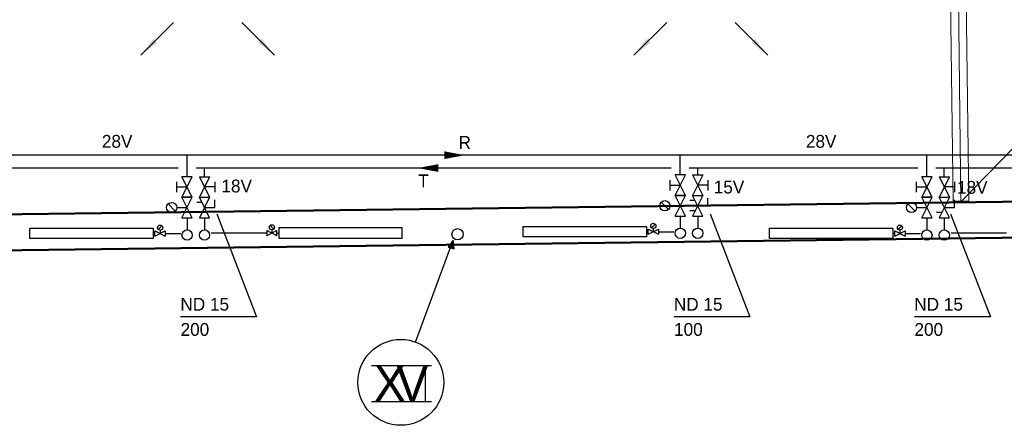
# Model space of a CAD drawing. Header units: millimetres. Extents: x 0 to 83478, y 0 to 53008.
# Tile 7 of 83: x 22487 to 32069, y 4804 to 8753. Entities that reach past the tile are written whole.
import ezdxf
from ezdxf.enums import TextEntityAlignment as Align

# ---------------------------------------------------------------- set-up
doc = ezdxf.new("R2010")
doc.units = ezdxf.units.MM
doc.header["$LTSCALE"] = 50
doc.header["$MEASUREMENT"] = 0
doc.linetypes.add('V-V', pattern=[2, 1, 1])
doc.layers.get('0').update_dxf_attribs({"linetype": 'CONTINUOUS'})
for name, color, linetype, lineweight in [('20602A200D001$0$A-DOOR', 31, 'CONTINUOUS', 13), ('20602A200D001$0$A-GENM', 13, 'CONTINUOUS', 9), ('20602A200D001$0$A-WALL', 7, 'CONTINUOUS', 13)]:
    doc.layers.add(name, color=color, linetype=linetype, lineweight=lineweight)
for name, color, linetype in [('V060-', 3, 'CONTINUOUS'), ('V070-', 3, 'CONTINUOUS'), ('V090-', 2, 'CONTINUOUS'), ('V091', 1, 'CONTINUOUS'), ('V100-', 6, 'CONTINUOUS'), ('V101', 1, 'CONTINUOUS'), ('V101-', 1, 'CONTINUOUS')]:
    doc.layers.add(name, color=color, linetype=linetype)
doc.styles.add('FISO', font='fiso')

# ---------------------------------------------------------------- blocks, each defined once
blk = doc.blocks.new('VUN')
at = {"color": 0}
blk.add_circle((0, 0), 0.5, dxfattribs=at)
blk = doc.blocks.new('V420', base_point=(455, 404.5))
blk.add_line((455, 404.5), (464, 404.5))
blk.add_solid([(455, 404.5), (459, 405), (459, 404)])
blk = doc.blocks.new('V421', base_point=(455.5, 404.5))
at = {"rotation": 180}
blk.add_blockref('V420', (464.5, 404.5), dxfattribs=at)
blk = doc.blocks.new('20602A200D001$0$IV05 296210 - IV05 2-302253-P02')
at = {"layer": '20602A200D001$0$A-WALL'}
blk.add_line((47125.1, 11468.6), (47211.3, 4709.2), dxfattribs=at)
blk = doc.blocks.new('20602A200D001$0$IV05 296210 - IV05 296210-302250-P02')
at = {"layer": '20602A200D001$0$A-WALL', "lineweight": 50}
for p, q in [((47200.5, 11512.3), (47048.6, 11510.4)), ((47048.6, 11510.4), (47048.6, 11503.6)), ((47048.6, 11503.6), (47074.6, 11504)), ((47074.6, 11504), (47075, 11478)), ((47174.6, 11505.5), (47200.6, 11505.9)), ((47175, 11479.5), (47174.6, 11505.5)), ((47200.6, 11505.9), (47200.5, 11512.3)), ((47075, 11478), (47049, 11477.6)), ((47049, 11477.6), (47049.1, 11467.7)), ((47049.1, 11467.7), (47201.1, 11469.6)), ((47201, 11479.9), (47175, 11479.5)), ((47201.1, 11469.6), (47201, 11479.9)), ((47287.3, 4710.2), (47135.3, 4708.2)), ((47135.3, 4708.2), (47135.4, 4701.7)), ((47135.4, 4701.7), (47287.3, 4703.6)), ((47287.3, 4703.6), (47287.3, 4710.2))]:
    blk.add_line(p, q, dxfattribs=at)
blk.add_blockref('20602A200D001$0$IV05 296210 - IV05 2-302253-P02', (0, 0))
blk = doc.blocks.new('20602A200D001$0$VT- 360529 - VT--303638-P02')
at = {"layer": '20602A200D001$0$A-WALL', "lineweight": 50}
for p, q in [((57204.6, 4830), (32674.4, 4517.3)), ((32678.8, 4167.3), (57209.1, 4480.1))]:
    blk.add_line(p, q, dxfattribs=at)
blk = doc.blocks.new('20602A200D001$0$VT- 360529 - VT- 360529-303642-P02')
blk.add_blockref('20602A200D001$0$VT- 360529 - VT--303638-P02', (0, 0))
blk = doc.blocks.new('20602A200D001$0$Teppe 516037 - Teppe-319888-P02')
at = {"layer": '20602A200D001$0$A-GENM'}
for p, q in [((47201.1, 11469.6), (47287.3, 4710.2)), ((47287.3, 4710.2), (47201.1, 11469.6))]:
    blk.add_line(p, q, dxfattribs=at)
blk = doc.blocks.new('20602A200D001$0$Teppe 516037 - Teppe 516037-319892-P02')
blk.add_blockref('20602A200D001$0$Teppe 516037 - Teppe-319888-P02', (0, 0))
blk = doc.blocks.new('20602A200D001$0$Teppe 516141 - Teppe 516141-319899-P02')
at = {"layer": '20602A200D001$0$A-GENM'}
blk.add_line((47135.3, 4708.2), (47049.1, 11467.7), dxfattribs=at)
blk = doc.blocks.new('20602A200D001$0$DOOR 66 - DOOR 66-402528-P02')
at = {"layer": '20602A200D001$0$A-DOOR'}
for p, q in [((47168.2, 8088.9), (48879.6, 6420.6)), ((48879.6, 6420.6), (47211.3, 4709.2))]:
    blk.add_line(p, q, dxfattribs=at)
blk = doc.blocks.new('20602A200D001')
at = {"layer": '20602A200D001$0$A-DOOR'}
blk.add_blockref('20602A200D001$0$DOOR 66 - DOOR 66-402528-P02', (0, 0), dxfattribs=at)
at = {"layer": '20602A200D001$0$A-GENM'}
for name in ['20602A200D001$0$Teppe 516037 - Teppe 516037-319892-P02', '20602A200D001$0$Teppe 516141 - Teppe 516141-319899-P02']:
    blk.add_blockref(name, (0, 0), dxfattribs=at)
at = {"layer": '20602A200D001$0$A-WALL'}
for name in ['20602A200D001$0$IV05 296210 - IV05 296210-302250-P02', '20602A200D001$0$VT- 360529 - VT- 360529-303642-P02']:
    blk.add_blockref(name, (0, 0), dxfattribs=at)

msp = doc.modelspace()

# ---------------------------------------------------------------- linework, layer by layer
at = {"layer": 'V091'}
for p, q in [((26339.68, 5614.91), (26705.85, 6606.72)), ((26705.85, 6606.72), (26656.92, 6538.19)), ((26656.92, 6538.19), (26715.64, 6521.87)), ((26715.64, 6521.87), (26705.85, 6606.72))]:
    msp.add_line(p, q, dxfattribs=at)
at = {"layer": 'V091', "color": 3}
for p, q in [((25910.88, 5386.91), (26496.09, 5386.91)), ((26433.82, 5386.91), (26433.82, 5036.47)), ((25910.88, 5036.47), (26496.09, 5036.47))]:
    msp.add_line(p, q, dxfattribs=at)
at = {"layer": 'V091', "color": 1}
msp.add_circle((26195.94, 5222.39), 418.02, dxfattribs=at)
at = {"layer": 'V091'}
msp.add_solid([(26656.92, 6538.19), (26715.64, 6521.87), (26705.85, 6606.72)], dxfattribs=at)
at = {"layer": 'V100-', "linetype": 'V-V'}
for p, q in [((37695.23, 7433.94), (14516.11, 7433.94)), ((24116.11, 7224.73), (24116.11, 7433.94)), ((28916.11, 7241.63), (28916.11, 7433.94)), ((31316.11, 7224.73), (31316.11, 7433.94)), ((24028.61, 7308.81), (21803.61, 7308.81)), ((28828.61, 7308.81), (24203.61, 7308.81)), ((24285.41, 7224.73), (24285.41, 7308.81)), ((31228.61, 7308.81), (29003.61, 7308.81)), ((29085.41, 7241.63), (29085.41, 7308.81)), ((36028.61, 7308.81), (31403.61, 7308.81)), ((31485.41, 7224.73), (31485.41, 7308.81)), ((24116.11, 6824.73), (24116.11, 6706.95)), ((24285.41, 6824.73), (24285.41, 6706.95)), ((28916.11, 6841.63), (28916.11, 6723.86)), ((29085.41, 6841.63), (29085.41, 6723.86)), ((31316.11, 6824.73), (31316.11, 6706.95)), ((31485.41, 6824.73), (31485.41, 6706.95)), ((23803.52, 6672), (23785.75, 6672)), ((23903.52, 6672), (24054.58, 6672)), ((24890.97, 6675.32), (24350.74, 6675.32)), ((24990.97, 6675.32), (25008.74, 6675.32)), ((28603.52, 6688.9), (28585.75, 6688.9)), ((28703.52, 6688.9), (28854.58, 6688.9)), ((31003.52, 6672), (30985.75, 6672)), ((31103.52, 6672), (31254.58, 6672)), ((32090.97, 6675.32), (31550.74, 6675.32))]:
    msp.add_line(p, q, dxfattribs=at)
at = {"layer": 'V100-', "color": 1}
for p, q in [((24166.11, 7224.73), (24066.11, 7224.73)), ((24166.11, 7024.73), (24066.11, 7224.73)), ((24066.11, 7024.73), (24166.11, 7224.73)), ((24235.41, 7224.73), (24335.41, 7024.73)), ((24335.41, 7224.73), (24235.41, 7024.73)), ((24235.41, 7224.73), (24335.41, 7224.73)), ((28816.11, 7091.63), (28816.11, 7191.63)), ((28966.11, 7241.63), (28866.11, 7241.63)), ((28966.11, 7041.63), (28866.11, 7241.63)), ((28866.11, 7041.63), (28966.11, 7241.63)), ((29035.41, 7241.63), (29135.41, 7041.63)), ((29135.41, 7241.63), (29035.41, 7041.63)), ((29035.41, 7241.63), (29135.41, 7241.63)), ((29185.41, 7191.63), (29185.41, 7091.63)), ((31366.11, 7224.73), (31266.11, 7224.73)), ((31366.11, 7024.73), (31266.11, 7224.73)), ((31266.11, 7024.73), (31366.11, 7224.73)), ((31435.41, 7224.73), (31535.41, 7024.73)), ((31535.41, 7224.73), (31435.41, 7024.73)), ((31435.41, 7224.73), (31535.41, 7224.73)), ((24016.11, 7074.73), (24016.11, 7174.73)), ((24016.11, 7124.73), (24116.11, 7124.73)), ((24385.41, 7124.73), (24285.41, 7124.73)), ((24385.41, 7174.73), (24385.41, 7074.73)), ((28816.11, 7141.63), (28916.11, 7141.63)), ((29185.41, 7141.63), (29085.41, 7141.63)), ((31216.11, 7074.73), (31216.11, 7174.73)), ((31216.11, 7124.73), (31316.11, 7124.73)), ((31585.41, 7124.73), (31485.41, 7124.73)), ((31585.41, 7174.73), (31585.41, 7074.73)), ((24166.11, 6824.73), (24066.11, 7024.73)), ((24066.11, 6824.73), (24166.11, 7024.73)), ((24166.11, 7024.73), (24066.11, 7024.73)), ((24066.11, 7024.73), (24166.11, 7024.73)), ((24335.41, 7024.73), (24235.41, 6824.73)), ((24335.41, 6824.73), (24235.41, 7024.73)), ((24235.41, 7024.73), (24335.41, 7024.73)), ((24235.41, 7024.73), (24335.41, 7024.73)), ((24385.41, 6924.73), (24385.41, 6999.73)), ((28966.11, 6841.63), (28866.11, 7041.63)), ((28866.11, 6841.63), (28966.11, 7041.63)), ((28966.11, 7041.63), (28866.11, 7041.63)), ((28866.11, 7041.63), (28966.11, 7041.63)), ((29135.41, 7041.63), (29035.41, 6841.63)), ((29135.41, 6841.63), (29035.41, 7041.63)), ((29035.41, 7041.63), (29135.41, 7041.63)), ((29035.41, 7041.63), (29135.41, 7041.63)), ((29185.41, 6941.63), (29185.41, 7016.63)), ((31366.11, 6824.73), (31266.11, 7024.73)), ((31266.11, 6824.73), (31366.11, 7024.73)), ((31366.11, 7024.73), (31266.11, 7024.73)), ((31266.11, 7024.73), (31366.11, 7024.73)), ((31535.41, 7024.73), (31435.41, 6824.73)), ((31535.41, 6824.73), (31435.41, 7024.73)), ((31435.41, 7024.73), (31535.41, 7024.73)), ((31435.41, 7024.73), (31535.41, 7024.73)), ((31585.41, 6924.73), (31585.41, 6999.73)), ((24001.47, 6889.37), (23930.76, 6960.08)), ((24016.11, 6924.73), (24116.11, 6924.73)), ((24260.41, 6974.73), (24210.41, 6974.73)), ((24285.41, 6924.73), (24385.41, 6924.73)), ((28801.47, 6906.28), (28730.76, 6976.99)), ((28816.11, 6941.63), (28916.11, 6941.63)), ((29060.41, 6991.63), (29010.41, 6991.63)), ((29085.41, 6941.63), (29185.41, 6941.63)), ((31201.47, 6889.37), (31130.76, 6960.08)), ((31216.11, 6924.73), (31316.11, 6924.73)), ((31460.41, 6974.73), (31410.41, 6974.73)), ((31485.41, 6924.73), (31585.41, 6924.73)), ((24066.11, 6824.73), (24166.11, 6824.73)), ((24260.41, 6874.73), (24210.41, 6874.73)), ((24235.41, 6824.73), (24335.41, 6824.73)), ((28866.11, 6841.63), (28966.11, 6841.63)), ((29060.41, 6891.63), (29010.41, 6891.63)), ((29035.41, 6841.63), (29135.41, 6841.63)), ((31266.11, 6824.73), (31366.11, 6824.73)), ((31460.41, 6874.73), (31410.41, 6874.73)), ((31435.41, 6824.73), (31535.41, 6824.73)), ((23835.84, 6711.18), (23871.19, 6746.53)), ((24958.65, 6714.5), (24923.3, 6749.86)), ((28603.52, 6663.9), (28703.52, 6713.9)), ((28603.52, 6713.9), (28703.52, 6663.9)), ((28603.52, 6663.9), (28603.52, 6713.9)), ((28635.84, 6728.08), (28671.19, 6763.44)), ((28653.52, 6720.76), (28653.52, 6688.9)), ((28703.52, 6713.9), (28703.52, 6663.9)), ((31035.84, 6711.18), (31071.19, 6746.53)), ((23803.52, 6647), (23903.52, 6697)), ((23803.52, 6697), (23903.52, 6647)), ((23803.52, 6647), (23803.52, 6697)), ((23853.52, 6703.86), (23853.52, 6672)), ((23903.52, 6697), (23903.52, 6647)), ((24890.97, 6700.32), (24890.97, 6650.32)), ((24990.97, 6700.32), (24890.97, 6650.32)), ((24990.97, 6650.32), (24890.97, 6700.32)), ((24940.97, 6707.18), (24940.97, 6675.32)), ((24990.97, 6650.32), (24990.97, 6700.32)), ((31003.52, 6647), (31103.52, 6697)), ((31003.52, 6697), (31103.52, 6647)), ((31003.52, 6647), (31003.52, 6697)), ((31053.52, 6703.86), (31053.52, 6672)), ((31103.52, 6697), (31103.52, 6647))]:
    msp.add_line(p, q, dxfattribs=at)
at = {"layer": 'V100-'}
for points in [[(26819.38, 7433.94, 0, 75, 0), (26619.38, 7433.94, 75, 75, 0)], [(26359.6, 7308.81, 0, 75, 0), (26559.6, 7308.81, 75, 75, 0)]]:
    msp.add_lwpolyline(points, format="xyseb", dxfattribs=at)
at = {"layer": 'V100-', "color": 1}
for points in [[(23785.75, 6722), (23785.75, 6622), (22585.75, 6622), (22585.75, 6722)], [(25008.74, 6725.32), (25008.74, 6625.32), (26208.74, 6625.32), (26208.74, 6725.32)], [(28585.75, 6738.9), (28585.75, 6638.9), (27385.75, 6638.9), (27385.75, 6738.9)], [(30985.75, 6722), (30985.75, 6622), (29785.75, 6622), (29785.75, 6722)]]:
    msp.add_lwpolyline(points, close=True, dxfattribs=at)
for centre, radius in [((23966.11, 6924.73), 50), ((28766.11, 6941.63), 50), ((31166.11, 6924.73), 50), ((23853.52, 6728.86), 25), ((24940.97, 6732.18), 25), ((28653.52, 6745.76), 25), ((31053.52, 6728.86), 25)]:
    msp.add_circle(centre, radius, dxfattribs=at)
at = {"layer": 'V101-'}
for p, q in [((24404.56, 6863.56), (24791.19, 5860.35)), ((29207.21, 6863.56), (29593.84, 5860.35)), ((31546.86, 6863.56), (31933.5, 5860.35)), ((24791.19, 5860.35), (24053.28, 5860.35)), ((29593.84, 5860.35), (28855.94, 5860.35)), ((31933.5, 5860.35), (31195.59, 5860.35))]:
    msp.add_line(p, q, dxfattribs=at)

# ---------------------------------------------------------------- block references
at = {"layer": 'V060-'}
msp.add_blockref('20602A200D001', (-15563.7, 2272.18), dxfattribs=at)
at = {"layer": 'V070-', "xscale": 50, "yscale": 50, "zscale": 50}
for p, rotation in [((23983.44, 8724.82), 225), ((24649.4, 8724.65), 315), ((28783.44, 8724.82), 225), ((29449.4, 8724.65), 315)]:
    msp.add_blockref('V421', p, dxfattribs=dict(at, rotation=rotation))
at = {"layer": 'V090-', "color": 1, "xscale": 110, "yscale": 110, "zscale": 110, "rotation": 270}
msp.add_blockref('VUN', (26748.85, 6663.94), dxfattribs=at)
at = {"layer": 'V100-', "color": 1, "xscale": 100, "yscale": 100, "zscale": 100, "rotation": 270}
for p in [(28916.11, 6673.86), (29085.41, 6673.86), (24116.11, 6656.95), (24285.41, 6656.95), (31316.11, 6656.95), (31485.41, 6656.95)]:
    msp.add_blockref('VUN', p, dxfattribs=at)

# ---------------------------------------------------------------- texts
at = {"layer": 'V091', "color": 3, "style": 'FISO'}
for s, p in [('X', (25933.14, 5036.93)), ('V', (26151.68, 5036.93))]:
    msp.add_text(s, height=350, dxfattribs=at).set_placement(p)
at = {"layer": 'V101', "color": 1, "style": 'FISO'}
for s, p in [('R', (26757.42, 7495.67)), ('T', (26364.48, 7121.26))]:
    msp.add_text(s, height=125, dxfattribs=at).set_placement(p)
at = {"layer": 'V101-', "color": 1, "style": 'FISO'}
for s, p in [('28V', (23286.47, 7506.23)), ('28V', (30138.27, 7506.23)), ('18V', (24449.99, 7071.54)), ('15V', (29241.39, 7061.21)), ('18V', (31609.27, 7057.93))]:
    msp.add_text(s, height=125, dxfattribs=at).set_placement(p)
for s, p in [('ND 15', (24524.52, 5920.35)), ('ND 15', (29327.17, 5920.35)), ('ND 15', (31666.83, 5920.35)), ('200', (24331.59, 5675.35)), ('100', (29134.25, 5675.35)), ('200', (31473.9, 5675.35))]:
    msp.add_text(s, height=125, dxfattribs=at).set_placement(p, align=Align.RIGHT)

doc.saveas('drawing.dxf')
